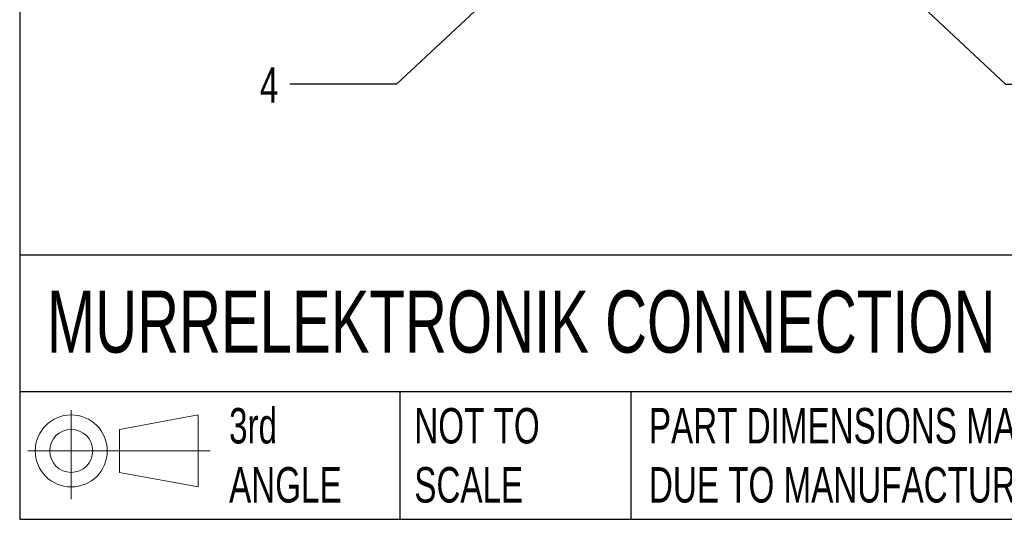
# Model space of a CAD drawing. Header units: millimetres. Extents: x 6 to 273, y 6 to 210.
# Tile 1 of 75: x 6 to 65, y 6 to 36. Entities that reach past the tile are written whole.
import ezdxf

# ---------------------------------------------------------------- set-up
doc = ezdxf.new("R2010")
doc.units = ezdxf.units.MM
doc.linetypes.add('SLD-Solid', pattern=[0])
doc.layers.add('DIMENSIONS', color=140, linetype='SLD-Solid', lineweight=25)
doc.layers.add('TEXT', color=140, linetype='SLD-Solid', lineweight=25)
doc.layers.add('SLD-DEFPOINTS', color=7, linetype='Continuous')
doc.styles.add('SLDTEXTSTYLE0', font='TXT', dxfattribs={"width": 0.7})
doc.dimstyles.new('SLDDIMSTYLE0', dxfattribs={"dimtxt": 2.158008, "dimasz": 3.302, "dimexe": 0, "dimexo": 0.0625, "dimgap": 0.539502, "dimtad": 0, "dimtih": 1, "dimtoh": 1, "dimdec": 1, "dimrnd": 1e-09, "dimzin": 12, "dimdsep": 46, "dimtxsty": 'SLDTEXTSTYLE0', "dimsah": 1, "dimcen": 0, "dimadec": 0, "dimazin": 3, "dimtfac": 1, "dimtdec": 1, "dimtofl": 0, "dimtmove": 0, "dimatfit": 3, "dimfxl": 0, "dimfrac": 2, "dimtolj": 1, "dimtzin": 12, "dimarcsym": 0})

# ---------------------------------------------------------------- blocks, each defined once
blk = doc.blocks.new('Block11')
at = {"color": 7, "linetype": 'SLD-Solid', "lineweight": 18}
for p, q in [((2.588, 5.311), (2.588, 0)), ((5.48, 4.167), (10.175, 5.032)), ((10.175, 5.032), (10.175, 0.732)), ((5.48, 1.596), (5.48, 4.167)), ((0, 2.882), (10.874, 2.882)), ((5.48, 1.596), (10.175, 0.732))]:
    blk.add_line(p, q, dxfattribs=at)
for radius in [2.15, 1.286]:
    blk.add_circle((2.588, 2.882), radius, dxfattribs=at)
blk = doc.blocks.new('Block12')
at = {"layer": 'SLD-DEFPOINTS'}
blk.add_blockref('Block11', (0, 0), dxfattribs=at)
blk = doc.blocks.new('_D_2')
at = {"layer": 'DIMENSIONS'}
for p, q in [((50.11, 46.468), (65.207, 32.325)), ((65.207, 32.325), (71.557, 32.325))]:
    blk.add_line(p, q, dxfattribs=at)
blk.add_solid([(50.11, 46.468), (52.172, 43.84), (52.867, 44.581)], dxfattribs=at)
at = {"layer": 'DIMENSIONS', "insert": (71.557, 33.339), "char_height": 2.117, "attachment_point": 1, "style": 'SLDTEXTSTYLE0'}
blk.add_mtext('3', dxfattribs=at)
blk = doc.blocks.new('_D_3')
at = {"layer": 'DIMENSIONS'}
for p, q in [((43.553, 46.088), (28.836, 32.325)), ((28.836, 32.325), (22.486, 32.325))]:
    blk.add_line(p, q, dxfattribs=at)
blk.add_solid([(43.553, 46.088), (40.794, 44.204), (41.488, 43.462)], dxfattribs=at)
at = {"layer": 'DIMENSIONS', "insert": (20.691, 33.339), "char_height": 2.117, "attachment_point": 1, "style": 'SLDTEXTSTYLE0'}
blk.add_mtext('4', dxfattribs=at)

msp = doc.modelspace()

# ---------------------------------------------------------------- linework, layer by layer
at = {"layer": 'TEXT'}
for p, q in [((6.35, 209.55), (6.35, 6.35)), ((273.05, 22.126), (6.35, 22.126)), ((273.05, 13.97), (6.35, 13.97)), ((29.045, 13.97), (29.045, 6.35)), ((42.837, 13.97), (42.837, 6.35)), ((6.35, 6.35), (273.05, 6.35))]:
    msp.add_line(p, q, dxfattribs=at)

# ---------------------------------------------------------------- block references
at = {"layer": 'SLD-DEFPOINTS'}
msp.add_blockref('Block12', (6.838, 7.554), dxfattribs=at)

# ---------------------------------------------------------------- texts
at = {"layer": 'TEXT', "attachment_point": 1, "style": 'SLDTEXTSTYLE0'}
for s, insert, char_height in [('MURRELEKTRONIK CONNECTION CABLE', (7.966, 20.006), 3.70417), ('3rd^JANGLE', (18.85, 12.997), 2.1167), ('NOT TO^JSCALE', (29.907, 12.997), 2.11667), ("PART DIMENSIONS MAY DIFFER SLIGHTLY ^JDUE TO MANUFACTURER'S VARIANCES", (43.913, 12.997), 2.11667)]:
    msp.add_mtext(s, dxfattribs=dict(at, insert=insert, char_height=char_height))

# ---------------------------------------------------------------- dimensions: what is measured, and where the dimension line sits
at = {"layer": 'DIMENSIONS'}
for p1, p2, text, picture, middle in [((44.73, 47.19), (43.553, 46.088), '4', '_D_3', (21.589, 32.325)), ((48.933, 47.57), (50.11, 46.468), '3', '_D_2', (72.454, 32.325))]:
    dim = msp.add_diameter_dim_2p(p1=p1, p2=p2, text=text, dimstyle='SLDDIMSTYLE0', override={"dimpost": '<>'}, dxfattribs=at)
    dim.commit()
    dim.dimension.update_dxf_attribs({"geometry": picture, "text_midpoint": middle, "dimtype": 163})

doc.saveas('drawing.dxf')
